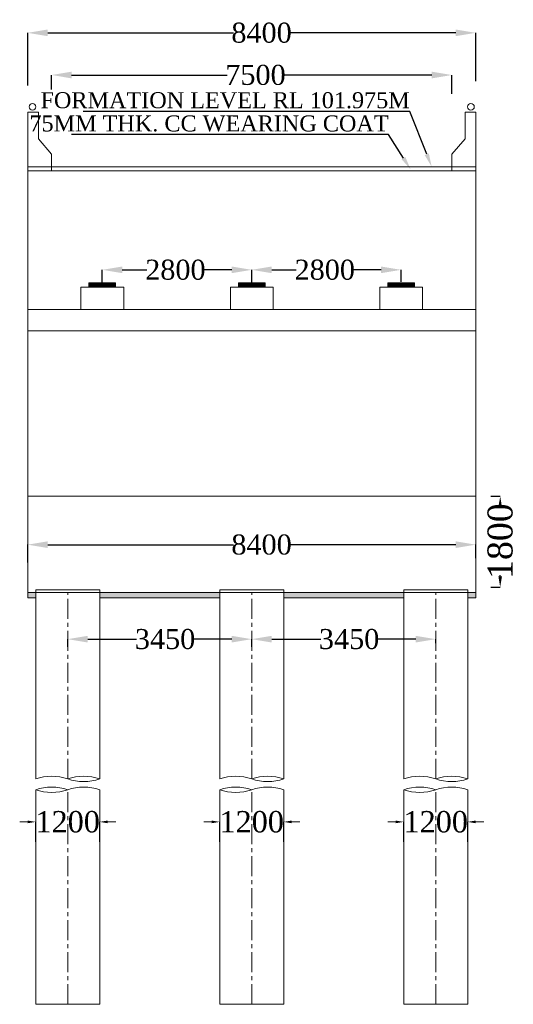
# Model space of a CAD drawing. Header units: millimetres. Extents: x -20950785 to 43207042, y -3207472 to 3168443.
# Tile 76 of 89: x 22532508 to 22569526, y -369740 to -295956. Entities that reach past the tile are written whole.
import ezdxf
from ezdxf import colors
from ezdxf.entities.mleader import LeaderData, LeaderLine
from ezdxf.math import Vec2, Vec3

# ---------------------------------------------------------------- set-up
doc = ezdxf.new("R2010")
doc.units = ezdxf.units.MM
doc.header["$LTSCALE"] = 60
doc.header["$MEASUREMENT"] = 0
doc.linetypes.add('CENTERX2', pattern=[4, 2.5, -0.5, 0.5, -0.5])
doc.layers.add('TEXT', color=7, linetype='Continuous')
doc.styles.add('PDF Arial Bold', font='times.ttf')
doc.dimstyles.get("Standard").update_dxf_attribs({"dimtxt": 400, "dimasz": 215, "dimexe": 0.18, "dimexo": 0.0625, "dimgap": 0.09, "dimtad": 0, "dimtih": 1, "dimtoh": 1, "dimdec": 0, "dimzin": 4, "dimdsep": 46, "dimtxsty": 'Standard', "dimblk": 'OPEN90', "dimcen": 0, "dimadec": 0, "dimazin": 1, "dimtfac": 1, "dimtdec": 0, "dimtix": 1, "dimtofl": 0, "dimtmove": 0, "dimatfit": 3, "dimldrblk": 'OPEN30', "dimfxl": 1, "dimtolj": 1, "dimtzin": 0, "dimarcsym": 0})
pattern_1 = [(45, (-63547689.68, 386446.5), (-0.3535533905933, 0.3535533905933), [])]

# ---------------------------------------------------------------- blocks, each defined once
blk = doc.blocks.new('*D5714')
at = {"color": 0, "linetype": 'Continuous', "lineweight": -2, "ltscale": 2, "transparency": 16777216}
for p, q in [((22567835, -331674), (22568542, -331674)), ((22568542, -332474), (22568542, -332474)), ((22568542, -337674), (22568542, -337588)), ((22567835, -338474), (22568542, -338474))]:
    blk.add_line(p, q, dxfattribs=at)
at = {"color": 0, "linetype": 'Continuous', "lineweight": 9, "ltscale": 2, "transparency": 16777216}
for points in [[(22568408, -332474), (22568675, -332474), (22568542, -331674)], [(22568408, -337674), (22568675, -337674), (22568542, -338474)]]:
    blk.add_solid(points, dxfattribs=at)
at = {"layer": 'Defpoints', "color": 0, "linetype": 'Continuous', "lineweight": 9, "ltscale": 2, "transparency": 16777216}
for p in [(22567835, -331674), (22567835, -338474), (22568542, -338474)]:
    blk.add_point(p, dxfattribs=at)
at = {"color": 0, "linetype": 'Continuous', "lineweight": 9, "ltscale": 2, "transparency": 16777216, "insert": (22568542, -335031), "char_height": 1500, "attachment_point": 5, "rotation": 90, "style": 'PDF Arial Bold'}
blk.add_mtext('\\A1;{\\H1.25x;1800}', dxfattribs=at)
blk = doc.blocks.new('*D5737')
at = {"color": 0, "linetype": 'Continuous', "lineweight": 9, "ltscale": 2, "transparency": 16777216}
for p, q in [((22533108, -356069), (22532508, -356069)), ((22539108, -356069), (22539708, -356069))]:
    blk.add_line(p, q, dxfattribs=at)
at = {"color": 0, "linetype": 'Continuous', "lineweight": -2, "ltscale": 2, "transparency": 16777216}
for p, q in [((22533708, -357555), (22533708, -356069)), ((22538508, -357555), (22538508, -356069))]:
    blk.add_line(p, q, dxfattribs=at)
at = {"color": 0, "linetype": 'Continuous', "lineweight": 9, "ltscale": 2, "transparency": 16777216}
for points in [[(22533108, -355969), (22533108, -356169), (22533708, -356069)], [(22539108, -355969), (22539108, -356169), (22538508, -356069)]]:
    blk.add_solid(points, dxfattribs=at)
at = {"layer": 'Defpoints', "color": 0, "linetype": 'Continuous', "lineweight": 9, "ltscale": 2, "transparency": 16777216}
for p in [(22538508, -356069), (22533708, -357555), (22538508, -357555)]:
    blk.add_point(p, dxfattribs=at)
at = {"color": 0, "linetype": 'Continuous', "lineweight": 9, "ltscale": 2, "transparency": 16777216, "insert": (22536108, -356069), "char_height": 1000, "attachment_point": 5, "style": 'PDF Arial Bold'}
blk.add_mtext('\\A1;{\\H1.6x;1200}', dxfattribs=at)
blk = doc.blocks.new('*D5738')
at = {"color": 0, "linetype": 'Continuous', "lineweight": 9, "ltscale": 2, "transparency": 16777216}
for p, q in [((22546908, -356069), (22546308, -356069)), ((22552908, -356069), (22553508, -356069))]:
    blk.add_line(p, q, dxfattribs=at)
at = {"color": 0, "linetype": 'Continuous', "lineweight": -2, "ltscale": 2, "transparency": 16777216}
for p, q in [((22547508, -357555), (22547508, -356069)), ((22552308, -357555), (22552308, -356069))]:
    blk.add_line(p, q, dxfattribs=at)
at = {"color": 0, "linetype": 'Continuous', "lineweight": 9, "ltscale": 2, "transparency": 16777216}
for points in [[(22546908, -355969), (22546908, -356169), (22547508, -356069)], [(22552908, -355969), (22552908, -356169), (22552308, -356069)]]:
    blk.add_solid(points, dxfattribs=at)
at = {"layer": 'Defpoints', "color": 0, "linetype": 'Continuous', "lineweight": 9, "ltscale": 2, "transparency": 16777216}
for p in [(22552308, -356069), (22547508, -357555), (22552308, -357555)]:
    blk.add_point(p, dxfattribs=at)
at = {"color": 0, "linetype": 'Continuous', "lineweight": 9, "ltscale": 2, "transparency": 16777216, "insert": (22549908, -356069), "char_height": 1000, "attachment_point": 5, "style": 'PDF Arial Bold'}
blk.add_mtext('\\A1;{\\H1.6x;1200}', dxfattribs=at)
blk = doc.blocks.new('*D5739')
at = {"color": 0, "linetype": 'Continuous', "lineweight": 9, "ltscale": 2, "transparency": 16777216}
for p, q in [((22560708, -356069), (22560108, -356069)), ((22566708, -356069), (22567308, -356069))]:
    blk.add_line(p, q, dxfattribs=at)
at = {"color": 0, "linetype": 'Continuous', "lineweight": -2, "ltscale": 2, "transparency": 16777216}
for p, q in [((22561308, -357555), (22561308, -356069)), ((22566108, -357555), (22566108, -356069))]:
    blk.add_line(p, q, dxfattribs=at)
at = {"color": 0, "linetype": 'Continuous', "lineweight": 9, "ltscale": 2, "transparency": 16777216}
for points in [[(22560708, -355969), (22560708, -356169), (22561308, -356069)], [(22566708, -355969), (22566708, -356169), (22566108, -356069)]]:
    blk.add_solid(points, dxfattribs=at)
at = {"layer": 'Defpoints', "color": 0, "linetype": 'Continuous', "lineweight": 9, "ltscale": 2, "transparency": 16777216}
for p in [(22566108, -356069), (22561308, -357555), (22566108, -357555)]:
    blk.add_point(p, dxfattribs=at)
at = {"color": 0, "linetype": 'Continuous', "lineweight": 9, "ltscale": 2, "transparency": 16777216, "insert": (22563708, -356069), "char_height": 1000, "attachment_point": 5, "style": 'PDF Arial Bold'}
blk.add_mtext('\\A1;{\\H1.6x;1200}', dxfattribs=at)
blk = doc.blocks.new('*D5740')
at = {"color": 0, "linetype": 'Continuous', "lineweight": -2, "ltscale": 2, "transparency": 16777216}
for p, q in [((22538706, -315673), (22538706, -314702)), ((22540206, -314702), (22542033, -314702)), ((22548406, -314702), (22546337, -314702)), ((22549906, -315591), (22549906, -314702))]:
    blk.add_line(p, q, dxfattribs=at)
at = {"color": 0, "linetype": 'Continuous', "lineweight": 9, "ltscale": 2, "transparency": 16777216}
for points in [[(22540206, -314452), (22540206, -314952), (22538706, -314702)], [(22548406, -314452), (22548406, -314952), (22549906, -314702)]]:
    blk.add_solid(points, dxfattribs=at)
at = {"layer": 'Defpoints', "color": 0, "linetype": 'Continuous', "lineweight": 9, "ltscale": 2, "transparency": 16777216}
for p in [(22538706, -314702), (22538706, -315673), (22549906, -315591)]:
    blk.add_point(p, dxfattribs=at)
at = {"color": 0, "linetype": 'Continuous', "lineweight": 9, "ltscale": 2, "transparency": 16777216, "insert": (22544185, -314702), "char_height": 1500, "attachment_point": 5, "style": 'PDF Arial Bold'}
blk.add_mtext('\\A1;2800', dxfattribs=at)
blk = doc.blocks.new('*D5741')
at = {"color": 0, "linetype": 'Continuous', "lineweight": -2, "ltscale": 2, "transparency": 16777216}
for p, q in [((22533108, -300893), (22533108, -296940)), ((22534608, -296940), (22548538, -296940)), ((22565208, -296940), (22552755, -296940)), ((22566708, -300552), (22566708, -296940))]:
    blk.add_line(p, q, dxfattribs=at)
at = {"color": 0, "linetype": 'Continuous', "lineweight": 9, "ltscale": 2, "transparency": 16777216}
for points in [[(22534608, -296690), (22534608, -297190), (22533108, -296940)], [(22565208, -296690), (22565208, -297190), (22566708, -296940)]]:
    blk.add_solid(points, dxfattribs=at)
at = {"layer": 'Defpoints', "color": 0, "linetype": 'Continuous', "lineweight": 9, "ltscale": 2, "transparency": 16777216}
for p in [(22566708, -296940), (22533108, -300893), (22566708, -300552)]:
    blk.add_point(p, dxfattribs=at)
at = {"color": 0, "linetype": 'Continuous', "lineweight": 9, "ltscale": 2, "transparency": 16777216, "insert": (22550646, -296940), "char_height": 1500, "attachment_point": 5, "style": 'PDF Arial Bold'}
blk.add_mtext('\\A1;8400', dxfattribs=at)
blk = doc.blocks.new('*D5746')
at = {"color": 0, "linetype": 'Continuous', "lineweight": -2, "ltscale": 2, "transparency": 16777216}
for p, q in [((22533108, -336642), (22533108, -335295)), ((22534608, -335296), (22548538, -335296)), ((22565208, -335296), (22552755, -335296)), ((22566708, -336301), (22566708, -335295))]:
    blk.add_line(p, q, dxfattribs=at)
at = {"color": 0, "linetype": 'Continuous', "lineweight": 9, "ltscale": 2, "transparency": 16777216}
for points in [[(22534608, -335046), (22534608, -335546), (22533108, -335296)], [(22565208, -335046), (22565208, -335546), (22566708, -335296)]]:
    blk.add_solid(points, dxfattribs=at)
at = {"layer": 'Defpoints', "color": 0, "linetype": 'Continuous', "lineweight": 9, "ltscale": 2, "transparency": 16777216}
for p in [(22566708, -335296), (22566708, -336301), (22533108, -336642)]:
    blk.add_point(p, dxfattribs=at)
at = {"color": 0, "linetype": 'Continuous', "lineweight": 9, "ltscale": 2, "transparency": 16777216, "insert": (22550646, -335296), "char_height": 1500, "attachment_point": 5, "style": 'PDF Arial Bold'}
blk.add_mtext('\\A1;8400', dxfattribs=at)
blk = doc.blocks.new('*D5767')
at = {"color": 0, "linetype": 'Continuous', "lineweight": -2, "ltscale": 2, "transparency": 16777216}
for p, q in [((22534903, -301193), (22534903, -300102)), ((22536403, -300102), (22548057, -300102)), ((22563414, -300102), (22552326, -300102)), ((22564914, -301500), (22564914, -300102))]:
    blk.add_line(p, q, dxfattribs=at)
at = {"color": 0, "linetype": 'Continuous', "lineweight": 9, "ltscale": 2, "transparency": 16777216}
for points in [[(22536403, -299852), (22536403, -300352), (22534903, -300102)], [(22563414, -299852), (22563414, -300352), (22564914, -300102)]]:
    blk.add_solid(points, dxfattribs=at)
at = {"layer": 'Defpoints', "color": 0, "linetype": 'Continuous', "lineweight": 9, "ltscale": 2, "transparency": 16777216}
for p in [(22564914, -300102), (22534903, -301193), (22564914, -301500)]:
    blk.add_point(p, dxfattribs=at)
at = {"color": 0, "linetype": 'Continuous', "lineweight": 9, "ltscale": 2, "transparency": 16777216, "insert": (22550192, -300102), "char_height": 1500, "attachment_point": 5, "style": 'PDF Arial Bold'}
blk.add_mtext('\\A1;7500', dxfattribs=at)
blk = doc.blocks.new('*D5863')
at = {"color": 0, "linetype": 'Continuous', "lineweight": -2, "ltscale": 2, "transparency": 16777216}
for p, q in [((22536108, -342958), (22536108, -342377)), ((22537608, -342377), (22541280, -342377)), ((22548408, -342377), (22545541, -342377)), ((22549908, -342672), (22549908, -342377))]:
    blk.add_line(p, q, dxfattribs=at)
at = {"color": 0, "linetype": 'Continuous', "lineweight": 9, "ltscale": 2, "transparency": 16777216}
for points in [[(22537608, -342127), (22537608, -342627), (22536108, -342377)], [(22548408, -342127), (22548408, -342627), (22549908, -342377)]]:
    blk.add_solid(points, dxfattribs=at)
at = {"layer": 'Defpoints', "color": 0, "linetype": 'Continuous', "lineweight": 9, "ltscale": 2, "transparency": 16777216}
for p in [(22536108, -342377), (22536108, -342958), (22549908, -342672)]:
    blk.add_point(p, dxfattribs=at)
at = {"color": 0, "linetype": 'Continuous', "lineweight": 9, "ltscale": 2, "transparency": 16777216, "insert": (22543410, -342377), "char_height": 1500, "attachment_point": 5, "style": 'PDF Arial Bold'}
blk.add_mtext('\\A1;3450', dxfattribs=at)
blk = doc.blocks.new('*D5864')
at = {"color": 0, "linetype": 'Continuous', "lineweight": -2, "ltscale": 2, "transparency": 16777216}
for p, q in [((22549908, -342958), (22549908, -342377)), ((22551408, -342377), (22555080, -342377)), ((22562208, -342377), (22559341, -342377)), ((22563708, -342672), (22563708, -342377))]:
    blk.add_line(p, q, dxfattribs=at)
at = {"color": 0, "linetype": 'Continuous', "lineweight": 9, "ltscale": 2, "transparency": 16777216}
for points in [[(22551408, -342127), (22551408, -342627), (22549908, -342377)], [(22562208, -342127), (22562208, -342627), (22563708, -342377)]]:
    blk.add_solid(points, dxfattribs=at)
at = {"layer": 'Defpoints', "color": 0, "linetype": 'Continuous', "lineweight": 9, "ltscale": 2, "transparency": 16777216}
for p in [(22549908, -342377), (22549908, -342958), (22563708, -342672)]:
    blk.add_point(p, dxfattribs=at)
at = {"color": 0, "linetype": 'Continuous', "lineweight": 9, "ltscale": 2, "transparency": 16777216, "insert": (22557210, -342377), "char_height": 1500, "attachment_point": 5, "style": 'PDF Arial Bold'}
blk.add_mtext('\\A1;3450', dxfattribs=at)
blk = doc.blocks.new('*D5865')
at = {"color": 0, "linetype": 'Continuous', "lineweight": -2, "ltscale": 2, "transparency": 16777216}
for p, q in [((22549906, -315673), (22549906, -314702)), ((22551406, -314702), (22553233, -314702)), ((22559606, -314702), (22557537, -314702)), ((22561106, -315591), (22561106, -314702))]:
    blk.add_line(p, q, dxfattribs=at)
at = {"color": 0, "linetype": 'Continuous', "lineweight": 9, "ltscale": 2, "transparency": 16777216}
for points in [[(22551406, -314452), (22551406, -314952), (22549906, -314702)], [(22559606, -314452), (22559606, -314952), (22561106, -314702)]]:
    blk.add_solid(points, dxfattribs=at)
at = {"layer": 'Defpoints', "color": 0, "linetype": 'Continuous', "lineweight": 9, "ltscale": 2, "transparency": 16777216}
for p in [(22549906, -314702), (22549906, -315673), (22561106, -315591)]:
    blk.add_point(p, dxfattribs=at)
at = {"color": 0, "linetype": 'Continuous', "lineweight": 9, "ltscale": 2, "transparency": 16777216, "insert": (22555385, -314702), "char_height": 1500, "attachment_point": 5, "style": 'PDF Arial Bold'}
blk.add_mtext('\\A1;2800', dxfattribs=at)

msp = doc.modelspace()

# ---------------------------------------------------------------- hatches: boundary and pattern name
at = {"linetype": 'Continuous', "lineweight": 9, "ltscale": 2}
h = msp.add_hatch(dxfattribs=at)
h.set_pattern_fill('ANSI31', scale=4)
h.set_pattern_definition(pattern_1)
h.paths.add_polyline_path([(22538706.3, -315673.5), (22537706.3, -315673.5), (22537706.3, -315993.5), (22538706.3, -315993.5)])
h.paths.add_polyline_path([(22539706.3, -315673.5), (22538706.3, -315673.5), (22538706.3, -315993.5), (22539706.3, -315993.5)])
h = msp.add_hatch(dxfattribs=at)
h.set_pattern_fill('ANSI31', scale=4)
h.set_pattern_definition(pattern_1)
h.paths.add_polyline_path([(22549906.3, -315673.5), (22548906.3, -315673.5), (22548906.3, -315993.5), (22549906.3, -315993.5)])
h.paths.add_polyline_path([(22550906.3, -315673.5), (22549906.3, -315673.5), (22549906.3, -315993.5), (22550906.3, -315993.5)])
h = msp.add_hatch(dxfattribs=at)
h.set_pattern_fill('ANSI31', scale=4)
h.set_pattern_definition(pattern_1)
h.paths.add_polyline_path([(22561106.3, -315673.5), (22560106.3, -315673.5), (22560106.3, -315993.5), (22561106.3, -315993.5)])
h.paths.add_polyline_path([(22562106.3, -315673.5), (22561106.3, -315673.5), (22561106.3, -315993.5), (22562106.3, -315993.5)])
h = msp.add_hatch(dxfattribs=at)
h.set_pattern_fill('AR-CONC', scale=100)
h.set_pattern_definition([(50, (-20430425.7, -323286.43), (717.260183, -62.752135), [75, -825]), (355, (-20430425.7, -323286.4), (-138.751334, 752.192134), [60, -660]), (100.4514445, (-20430365.9, -323291.66), (578.508847, 689.439991), [63.740192, -701.142112]), (46.1842, (-20430425.7, -323086.4), (1067.24133, -165.51928), [112.5, -1237.5]), (96.6356355, (-20430336.7, -323100.2), (934.661946, 974.1186), [95.610342, -1051.71376]), (351.184164, (-20430425.7, -323086.4), (934.661945, 974.1186), [90, -990]), (21, (-20430325.7, -323136.43), (596.907052, -402.618891), [75, -825]), (326, (-20430325.7, -323136.4), (243.315332, 725.150045), [60, -660]), (71.4514447, (-20430275.94, -323170), (840.222377, 322.531153), [63.74019, -701.142112]), (37.5, (-20430425.68, -323286.43), (12.1598553, 332.8938538), [0, -652, 0, -670, 0, -662.5]), (7.5, (-20430425.68, -323286.43), (263.0695374, 394.411712), [0, -382, 0, -637, 0, -252.5]), (327.5, (-20430648.68, -323286.43), (533.8224362, -22.5548717), [0, -250, 0, -780, 0, -1035]), (317.5, (-20430748.7, -323286.43), (583.1861693, 100.1049823), [0, -325, 0, -518, 0, -735])])
h.paths.add_polyline_path([(22533708.3, -338873.5), (22533108.3, -338873.5), (22533108.3, -339273.5), (22533708.3, -339273.5)])
h.paths.add_polyline_path([(22547508.3, -338873.5), (22538508.3, -338873.5), (22538508.3, -339273.5), (22547508.3, -339273.5)])
h.paths.add_polyline_path([(22561308.3, -338873.5), (22552308.3, -338873.5), (22552308.3, -339273.5), (22561308.3, -339273.5)])
h.paths.add_polyline_path([(22566708.3, -338873.5), (22566108.3, -338873.5), (22566108.3, -339273.5), (22566708.3, -339273.5)])

# ---------------------------------------------------------------- linework, layer by layer
at = {"color": 7, "linetype": 'Continuous', "lineweight": 9, "ltscale": 2}
for p, q in [((22533108.3, -307273.5), (22533108.3, -302873.5)), ((22533108.3, -302873.5), (22533908.3, -302873.5)), ((22533908.3, -302873.5), (22533908.3, -304873.5)), ((22566708.3, -302873.5), (22565908.3, -302873.5)), ((22565908.3, -302873.5), (22565908.3, -304873.5)), ((22566708.3, -307273.5), (22566708.3, -302873.5)), ((22534902.6, -306037.6), (22533908.3, -304873.5)), ((22564914, -306037.6), (22565908.3, -304873.5)), ((22534902.6, -307237.6), (22534902.6, -306037.6)), ((22564914, -307237.6), (22564914, -306037.6)), ((22533108.3, -306973.5), (22566708.3, -306973.5)), ((22533108.3, -331673.5), (22533108.3, -306973.5)), ((22533108.3, -307273.5), (22566708.3, -307273.5)), ((22566708.3, -339273.5), (22566708.3, -306973.5)), ((22537706.3, -315673.5), (22539706.3, -315673.5)), ((22537706.3, -315673.5), (22539706.3, -315673.5)), ((22537706.3, -315673.5), (22539706.3, -315673.5)), ((22537706.3, -315993.5), (22537706.3, -315673.5)), ((22539706.3, -315993.5), (22539706.3, -315673.5)), ((22548906.3, -315673.5), (22550906.3, -315673.5)), ((22548906.3, -315673.5), (22550906.3, -315673.5)), ((22548906.3, -315673.5), (22550906.3, -315673.5)), ((22548906.3, -315993.5), (22548906.3, -315673.5)), ((22550906.3, -315993.5), (22550906.3, -315673.5)), ((22560106.3, -315673.5), (22562106.3, -315673.5)), ((22560106.3, -315673.5), (22562106.3, -315673.5)), ((22560106.3, -315673.5), (22562106.3, -315673.5)), ((22560106.3, -315993.5), (22560106.3, -315673.5)), ((22562106.3, -315993.5), (22562106.3, -315673.5)), ((22537106.3, -315993.5), (22540306.3, -315993.5)), ((22537106.3, -317673.5), (22537106.3, -315993.5)), ((22540306.3, -315993.5), (22540306.3, -317673.5)), ((22548306.3, -315993.5), (22551506.3, -315993.5)), ((22548306.3, -317673.5), (22548306.3, -315993.5)), ((22551506.3, -315993.5), (22551506.3, -317673.5)), ((22559506.3, -315993.5), (22562706.3, -315993.5)), ((22559506.3, -317673.5), (22559506.3, -315993.5)), ((22562706.3, -315993.5), (22562706.3, -317673.5)), ((22533108.3, -317673.5), (22566708.3, -317673.5)), ((22533108.3, -319273.5), (22566708.3, -319273.5)), ((22533108.3, -339273.5), (22533108.3, -338873.5)), ((22533708.3, -339273.5), (22533108.3, -339273.5)), ((22566108.3, -339273.5), (22566708.3, -339273.5))]:
    msp.add_line(p, q, dxfattribs=at)
at = {"color": 7, "linetype": 'Continuous', "lineweight": 9}
for p, q in [((22566708.3, -331673.5), (22533108.3, -331673.5)), ((22533108.3, -338873.5), (22533108.3, -331673.5)), ((22533108.3, -338873.5), (22533108.3, -331673.5)), ((22566708.3, -338873.5), (22533108.3, -338873.5)), ((22566708.3, -338873.5), (22533108.3, -338873.5)), ((22533708.3, -338873.5), (22533108.3, -338873.5)), ((22533108.3, -338873.5), (22533108.3, -339025.9)), ((22533708.3, -339273.5), (22533108.3, -339273.5)), ((22538508.3, -338673.5), (22533708.3, -338673.5)), ((22533708.3, -352847.9), (22533708.3, -338673.5)), ((22538508.3, -352847.9), (22538508.3, -338673.5)), ((22547508.3, -339273.5), (22538508.3, -339273.5)), ((22552308.3, -338673.5), (22547508.3, -338673.5)), ((22547508.3, -352847.9), (22547508.3, -338673.5)), ((22552308.3, -352847.9), (22552308.3, -338673.5)), ((22561308.3, -339273.5), (22552308.3, -339273.5)), ((22566108.3, -338673.5), (22561308.3, -338673.5)), ((22561308.3, -352847.9), (22561308.3, -338673.5)), ((22566108.3, -352847.9), (22566108.3, -338673.5)), ((22533708.3, -369739.9), (22533708.3, -353661.9)), ((22538508.3, -369739.9), (22538508.3, -353661.9)), ((22547508.3, -369739.9), (22547508.3, -353661.9)), ((22552308.3, -369739.9), (22552308.3, -353661.9)), ((22561308.3, -369739.9), (22561308.3, -353661.9)), ((22566108.3, -369739.9), (22566108.3, -353661.9)), ((22533708.3, -369739.9), (22538508.3, -369739.9)), ((22547508.3, -369739.9), (22552308.3, -369739.9)), ((22561308.3, -369739.9), (22566108.3, -369739.9))]:
    msp.add_line(p, q, dxfattribs=at)
at = {"color": 7, "linetype": 'Continuous', "lineweight": 9, "ltscale": 2}
for centre in [(22533468.3, -302481.5), (22566348.3, -302481.5)]:
    msp.add_circle(centre, 250, dxfattribs=at)
for centre, start, end in [((22534908.3, -356275.3), 70.703909, 109.296091), ((22537308.3, -356275.3), 70.703909, 109.296091), ((22548708.3, -356275.3), 70.703909, 109.296091), ((22551108.3, -356275.3), 70.703909, 109.296091), ((22562508.3, -356275.3), 70.703909, 109.296091), ((22564908.3, -356275.3), 70.703909, 109.296091), ((22537308.3, -349420.5), 250.703909, 289.296091), ((22551108.3, -349420.5), 250.703909, 289.296091), ((22564908.3, -349420.5), 250.703909, 289.296091), ((22534908.3, -357089.3), 70.703909, 109.296091), ((22534908.3, -350234.5), 250.703909, 289.296091), ((22537308.3, -357089.3), 70.703909, 109.296091), ((22548708.3, -357089.3), 70.703909, 109.296091), ((22548708.3, -350234.5), 250.703909, 289.296091), ((22551108.3, -357089.3), 70.703909, 109.296091), ((22562508.3, -357089.3), 70.703909, 109.296091), ((22562508.3, -350234.5), 250.703909, 289.296091), ((22564908.3, -357089.3), 70.703909, 109.296091)]:
    msp.add_arc(centre, 3631.4, start, end, dxfattribs=at)
at = {"layer": 'TEXT', "color": 7, "linetype": 'CENTERX2', "lineweight": 9, "ltscale": 10}
for p, q in [((22536108.3, -352847.9), (22536108.3, -338873.5)), ((22549908.3, -352847.9), (22549908.3, -338873.5)), ((22563708.3, -352847.9), (22563708.3, -338873.5)), ((22536108.3, -369739.9), (22536108.3, -353661.9)), ((22549908.3, -369739.9), (22549908.3, -353661.9)), ((22563708.3, -369739.9), (22563708.3, -353661.9))]:
    msp.add_line(p, q, dxfattribs=at)

# ---------------------------------------------------------------- dimensions: what is measured, and where the dimension line sits
at = {"color": 7, "linetype": 'Continuous', "lineweight": 9, "ltscale": 2}
for base, p1, p2, text, picture, middle in [((22566708.3, -296940.4), (22533108.3, -300893.4), (22566708.3, -300552.4), '8400', '*D5741', (22550646.3, -296940.4)), ((22564914, -300102.4), (22534902.6, -301193.4), (22564914, -301500.4), '7500', '*D5767', (22550191.6, -300102.4)), ((22538706.3, -314702.4), (22549906.3, -315590.7), (22538706.3, -315673.5), '2800', '*D5740', (22544185, -314702.4)), ((22549906.3, -314702.4), (22561106.3, -315590.7), (22549906.3, -315673.5), '2800', '*D5865', (22555385, -314702.4)), ((22566708.3, -335295.5), (22533108.3, -336642.4), (22566708.3, -336301.4), '8400', '*D5746', (22550646.3, -335295.5)), ((22536108.3, -342377.1), (22549908.3, -342672.1), (22536108.3, -342958), '3450', '*D5863', (22543410.3, -342377.1)), ((22549908.3, -342377.1), (22563708.3, -342672.1), (22549908.3, -342958), '3450', '*D5864', (22557210.3, -342377.1))]:
    dim = msp.add_linear_dim(base=base, p1=p1, p2=p2, text=text, dimstyle='Standard', override={"dimtxt": 1500, "dimasz": 1500, "dimtxsty": 'PDF Arial Bold', "dimfxl": 300}, dxfattribs=at)
    dim.commit()
    dim.dimension.update_dxf_attribs({"geometry": picture, "text_midpoint": middle, "dimtype": 160})
dim = msp.add_linear_dim(base=(22568541.8, -338473.5), p1=(22567834.6, -331673.5), p2=(22567834.6, -338473.5), angle=90, text='{\\H1.25x;1800}', dimstyle='Standard', override={"dimtxt": 1500, "dimasz": 800, "dimtxsty": 'PDF Arial Bold', "dimfxl": 300}, dxfattribs=at)
dim.commit()
dim.dimension.update_dxf_attribs({"geometry": '*D5714', "text_midpoint": (22568541.8, -335031), "dimtype": 160, "text_rotation": 90})
for base, p1, p2, picture, middle in [((22538508.3, -356069.1), (22533708.3, -357554.9), (22538508.3, -357554.9), '*D5737', (22536108.3, -356069.1)), ((22552308.3, -356069.1), (22547508.3, -357554.9), (22552308.3, -357554.9), '*D5738', (22549908.3, -356069.1)), ((22566108.3, -356069.1), (22561308.3, -357554.9), (22566108.3, -357554.9), '*D5739', (22563708.3, -356069.1))]:
    dim = msp.add_linear_dim(base=base, p1=p1, p2=p2, text='{\\H1.6x;1200}', dimstyle='Standard', override={"dimtxt": 1000, "dimasz": 600, "dimtxsty": 'PDF Arial Bold', "dimfxl": 300, "dimlwd": 9}, dxfattribs=at)
    dim.commit()
    dim.dimension.update_dxf_attribs({"geometry": picture, "text_midpoint": middle})

# ---------------------------------------------------------------- leaders
ml = msp.add_multileader_mtext('Standard', dxfattribs=at)
ml.set_content('{\\fTimes New Roman|b0|i0|c0|p18;\\C256;FORMATION LEVEL RL 101.975M}', color=7)
ml.set_leader_properties()
ml.build(insert=Vec2(0, 0))
ml.multileader.update_dxf_attribs({"has_dogleg": 0, "text_right_attachment_type": 6, "dogleg_length": 1.44, "arrow_head_size": 1000})
ctx = ml.context
ctx.base_point, ctx.char_height, ctx.arrow_head_size, ctx.landing_gap_size, ctx.plane_origin = Vec3(22534756.1, -302003.2), 1200, 1000, 0.36, Vec3(22548966.3, -306973.5)
ctx.right_attachment, ctx.text_align_type = 6, 2
notes = []
notes.append((ctx, [(0, (1, 1, 0), (22561762.1, -302829.8), (-1, 0), 1.44, [(0, [(22563404.3, -306973.5)], 0, [])])]))
ctx.mtext.insert, ctx.mtext.alignment, ctx.mtext.flow_direction = Vec3(22561760.3, -301389.8), 3, 5
ml = msp.add_multileader_mtext('Standard', dxfattribs=at)
ml.set_content('{\\fTimes New Roman|b0|i0|c0|p18;75MM THK. CC WEARING COAT }', color=7)
ml.set_leader_properties()
ml.build(insert=Vec2(0, 0))
ml.multileader.update_dxf_attribs({"has_dogleg": 0, "text_right_attachment_type": 6, "dogleg_length": 1.44, "arrow_head_size": 1000})
ctx = ml.context
ctx.base_point, ctx.char_height, ctx.arrow_head_size, ctx.landing_gap_size, ctx.plane_origin = Vec3(22533954.7, -303743.4), 1200, 1000, 0.36, Vec3(22547382.8, -307169.8)
ctx.right_attachment, ctx.text_align_type = 6, 2
notes.append((ctx, [(0, (1, 1, 0), (22560178.6, -304570), (-1, 0), 1.44, [(0, [(22561820.8, -307169.8)], 0, [])])]))
ctx.mtext.insert, ctx.mtext.alignment, ctx.mtext.flow_direction = Vec3(22560176.8, -303130), 3, 5
for ctx, leaders in notes:
    for number, flags, end, landing, length, lines in leaders:
        leader = LeaderData()
        leader.index, (leader.has_last_leader_line, leader.has_dogleg_vector, leader.attachment_direction) = number, flags
        leader.last_leader_point, leader.dogleg_vector, leader.dogleg_length = Vec3(end), Vec3(landing), length
        for number, points, colour, breaks in lines:
            line = LeaderLine()
            line.index, line.vertices, line.color, line.breaks = number, Vec3.list(points), colors.encode_raw_color(colour), breaks
            leader.lines.append(line)
        ctx.leaders.append(leader)

doc.saveas('drawing.dxf')
